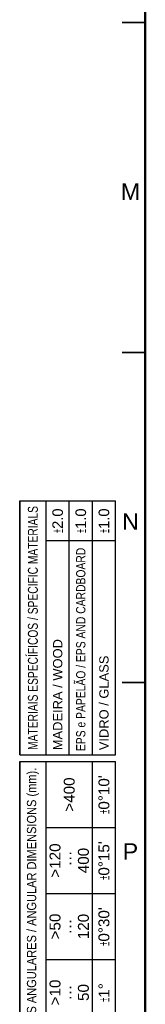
# Model space of a CAD drawing. Header units: millimetres. Extents: x 4 to 1188, y 1 to 840.
# Tile 7 of 256: x 4 to 23, y 122 to 271. Entities that reach past the tile are written whole.
import ezdxf

# ---------------------------------------------------------------- set-up
doc = ezdxf.new("R2010")
doc.units = ezdxf.units.MM
doc.layers.add('1', color=7, linetype='Continuous')
doc.layers.add('256', color=7, linetype='Continuous')
doc.styles.add('Arial Unicode MS', font='Arial Unicode MS')

# ---------------------------------------------------------------- blocks, each defined once
blk = doc.blocks.new('TabularNote3')
at = {"layer": '256', "color": 18, "linetype": 'Continuous', "lineweight": 35}
for p, q in [((113.5, 14.5), (123.5, 14.5)), ((123.5, 14.5), (133.5, 14.5)), ((133.5, 14.5), (143.5, 14.5)), ((143.5, 14.5), (153.5, 14.5)), ((154.5, 14.5), (187, 14.5)), ((187, 14.5), (193, 14.5))]:
    blk.add_line(p, q, dxfattribs=at)
at = {"layer": '256', "color": 18, "linetype": 'Continuous', "lineweight": 25}
for p, q in [((153.5, 14.5), (153.5, 10.5)), ((154.5, 14.5), (154.5, 10.5)), ((193, 14.5), (193, 10.5)), ((113.5, 10.5), (123.5, 10.5)), ((123.5, 10.5), (133.5, 10.5)), ((123.5, 10.5), (123.5, 7)), ((133.5, 10.5), (143.5, 10.5)), ((133.5, 10.5), (133.5, 7)), ((143.5, 10.5), (153.5, 10.5)), ((143.5, 10.5), (143.5, 7)), ((153.5, 10.5), (153.5, 7)), ((154.5, 10.5), (187, 10.5)), ((154.5, 10.5), (154.5, 7)), ((187, 10.5), (193, 10.5)), ((187, 10.5), (187, 7)), ((193, 10.5), (193, 7)), ((123.5, 7), (123.5, 3.5)), ((133.5, 7), (133.5, 3.5)), ((143.5, 7), (143.5, 3.5)), ((153.5, 7), (153.5, 3.5)), ((154.5, 7), (187, 7)), ((154.5, 7), (154.5, 3.5)), ((187, 7), (193, 7)), ((187, 7), (187, 3.5)), ((193, 7), (193, 3.5)), ((113.5, 3.5), (123.5, 3.5)), ((123.5, 3.5), (133.5, 3.5)), ((123.5, 3.5), (123.5, 0)), ((133.5, 3.5), (143.5, 3.5)), ((133.5, 3.5), (133.5, 0)), ((143.5, 3.5), (153.5, 3.5)), ((143.5, 3.5), (143.5, 0)), ((153.5, 3.5), (153.5, 0)), ((154.5, 3.5), (187, 3.5)), ((154.5, 3.5), (154.5, 0)), ((187, 3.5), (193, 3.5)), ((187, 3.5), (187, 0)), ((193, 3.5), (193, 0)), ((113.5, 0), (123.5, 0)), ((123.5, 0), (133.5, 0)), ((133.5, 0), (143.5, 0)), ((143.5, 0), (153.5, 0)), ((154.5, 0), (187, 0)), ((187, 0), (193, 0))]:
    blk.add_line(p, q, dxfattribs=at)
at = {"layer": '1', "color": 18, "linetype": 'Continuous', "lineweight": 13, "style": 'Arial Unicode MS'}
for s, insert, char_height, attachment_point, line_spacing_factor in [('\\fArial Unicode MS|b0|i0;\\W0.8550;2- DIMENSÕES ANGULARES / ANGULAR DIMENSIONS (mm).', (128.5, 12.5), 1.4, 5, 1.047437), ('\\fArial Unicode MS|b0|i0;\\W0.7417;MATERIAIS ESPECÍFICOS / SPECIFIC MATERIALS', (173.75, 12.5), 1.5, 5, 1.047437), ('\\fArial Unicode MS|b0|i0;\\W1.0000;>10\\P···\\P50', (118.5, 7), 1.65, 5, 0.78042), ('\\fArial Unicode MS|b0|i0;\\W1.0000;>50\\P···\\P120', (128.5, 7), 1.65, 5, 0.78042), ('\\fArial Unicode MS|b0|i0;\\W1.0000;>120\\P ···\\P400', (138.5, 7), 1.65, 5, 0.78042), ('\\fArial Unicode MS|b0|i0;\\W1.0000;MADEIRA / WOOD', (155.22, 8.75), 1.4, 4, 1.047437), ('\\fArial Unicode MS|b0|i0;\\W1.0000;\\W0.5000;%%p\\W1.0000;2.0', (190, 8.75), 1.6, 5, 1.047437), ('\\fArial Unicode MS|b0|i0;\\W1.0000;>400', (148.5, 7), 1.65, 5, 0.78042), ('\\fArial Unicode MS|b0|i0;\\W0.8010;EPS e PAPELÃO / EPS AND CARDBOARD', (155.09, 5.25), 1.4, 4, 1.047437), ('\\fArial Unicode MS|b0|i0;\\W1.0000;\\W0.5000;%%p\\W1.0000;1.0', (190, 5.25), 1.6, 5, 1.047437), ('\\fArial Unicode MS|b0|i0;\\W1.0000;\\W0.5000;%%p\\W1.0000;1%%d', (118.5, 1.75), 1.65, 5, 0.78042), ("\\fArial Unicode MS|b0|i0;\\W1.0000;\\W0.5000;%%p\\W1.0000;0%%d30'", (128.5, 1.75), 1.65, 5, 0.78042), ("\\fArial Unicode MS|b0|i0;\\W1.0000;\\W0.5000;%%p\\W1.0000;0%%d15'", (138.5, 1.75), 1.65, 5, 0.78042), ("\\fArial Unicode MS|b0|i0;\\W1.0000;\\W0.5000;%%p\\W1.0000;0%%d10'", (148.5, 1.75), 1.65, 5, 0.78042), ('\\fArial Unicode MS|b0|i0;\\W1.0000;VIDRO / GLASS', (155.22, 1.75), 1.4, 4, 1.047437), ('\\fArial Unicode MS|b0|i0;\\W1.0000;\\W0.5000;%%p\\W1.0000;1.0', (190, 1.75), 1.6, 5, 1.047437)]:
    blk.add_mtext(s, dxfattribs=dict(at, insert=insert, char_height=char_height, attachment_point=attachment_point, line_spacing_factor=line_spacing_factor))

msp = doc.modelspace()

# ---------------------------------------------------------------- linework, layer by layer
at = {"layer": '256', "color": 18, "linetype": 'Continuous', "lineweight": 50}
msp.add_line((23, 5), (23, 836), dxfattribs=at)
at = {"layer": '256', "color": 18, "linetype": 'Continuous', "lineweight": 35}
for p, q in [((19.5, 270.5), (23, 270.5)), ((19.5, 220.5), (23, 220.5)), ((19.5, 170.5), (23, 170.5))]:
    msp.add_line(p, q, dxfattribs=at)

# ---------------------------------------------------------------- block references
at = {"layer": '256', "color": 18, "linetype": 'Continuous', "lineweight": 70, "rotation": 90}
msp.add_blockref('TabularNote3', (18.5, 5), dxfattribs=at)

# ---------------------------------------------------------------- texts
at = {"layer": '256', "color": 18, "linetype": 'Continuous', "lineweight": 13, "char_height": 2.5, "attachment_point": 7, "line_spacing_factor": 1.047437, "style": 'Arial Unicode MS'}
for s, insert in [('\\fArial Unicode MS|b0|i0;\\W1.0000;M', (19.3029, 243.6224)), ('\\fArial Unicode MS|b0|i0;\\W1.0000;N', (19.4964, 193.6224)), ('\\fArial Unicode MS|b0|i0;\\W1.0000;P', (19.5928, 143.6224))]:
    msp.add_mtext(s, dxfattribs=dict(at, insert=insert))

doc.saveas('drawing.dxf')
